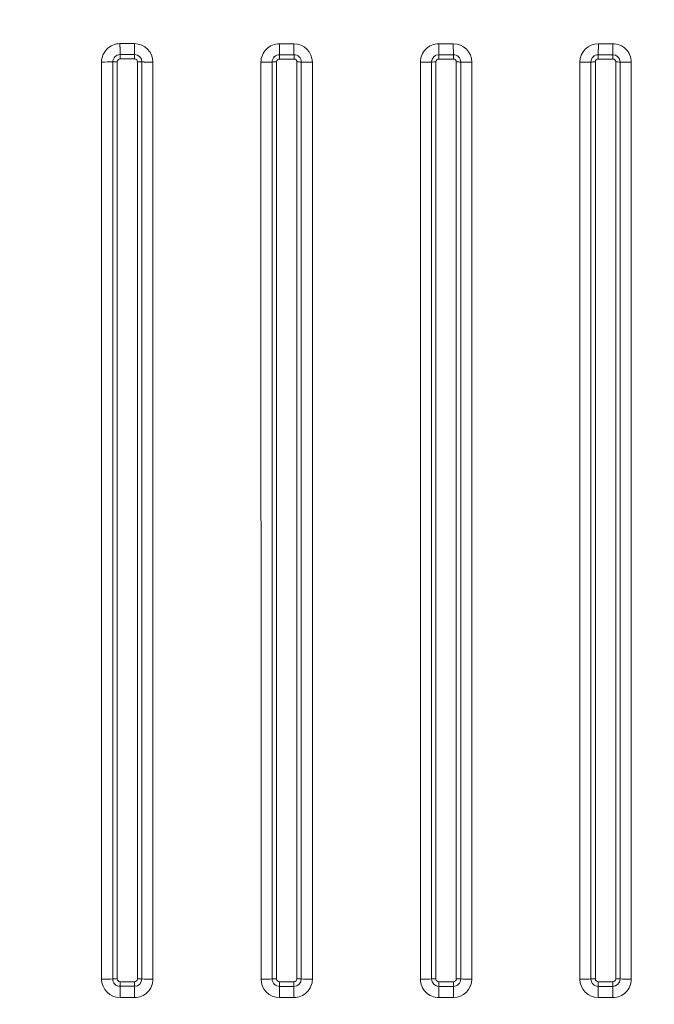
# Model space of a CAD drawing. Extents: x 82 to 353, y 17 to 278.
# Tile 3 of 7: x 175 to 219, y 52 to 120. Entities that reach past the tile are written whole.
import ezdxf
from ezdxf.enums import TextEntityAlignment as Align

# ---------------------------------------------------------------- set-up
doc = ezdxf.new("R2010")
doc.units = 0
doc.layers.get('0').update_dxf_attribs({"lineweight": 13})
doc.styles.get("Standard").update_dxf_attribs({"font": 'isocp.shx'})
doc.dimstyles.get("Standard").update_dxf_attribs({"dimtxt": 2.5, "dimasz": 2.5, "dimexe": 1.25, "dimexo": 0.625, "dimtad": 1, "dimcen": 2.5, "dimadec": 0, "dimazin": 0, "dimtfac": 1, "dimtmove": 0, "dimatfit": 0, "dimfxl": 0, "dimarcsym": 0})

# ---------------------------------------------------------------- blocks, each defined once
blk = doc.blocks.new('*D')
at = {"color": 7, "lineweight": 13}
for p, q in [((88.897, 209.639), (88.897, 231.639)), ((109.38, 226.639), (86.897, 226.639)), ((108.982, 214.639), (86.897, 214.639)), ((109.981, 188.185), (310.019, 188.185)), ((108.98, 177.382), (85.986, 177.382)), ((87.986, 17.363), (87.986, 177.382)), ((331.02, 177.382), (353.189, 177.382)), ((351.189, 142.963), (351.189, 177.382)), ((202.234, 138.219), (234.719, 158.062)), ((224.22, 142.963), (353.189, 142.963)), ((109.38, 17.363), (85.986, 17.363))]:
    blk.add_line(p, q, dxfattribs=at)
at = {"color": 7, "lineweight": 13, "ltscale": 0.295063}
for p, q in [((109.981, 178.383), (109.981, 190.185)), ((310.019, 178.383), (310.019, 190.185))]:
    blk.add_line(p, q, dxfattribs=at)
at = {"color": 7, "lineweight": 13}
for points in [[(88.38, 228.571), (88.897, 226.639), (89.415, 228.571)], [(89.415, 212.707), (88.897, 214.639), (88.38, 212.707)], [(111.913, 188.703), (109.981, 188.185), (111.913, 187.667)], [(308.087, 187.667), (310.019, 188.185), (308.087, 188.703)], [(88.504, 175.45), (87.986, 177.382), (87.468, 175.45)], [(351.707, 175.45), (351.189, 177.382), (350.672, 175.45)], [(216.387, 146.258), (217.766, 147.706), (215.847, 147.141)], [(350.672, 144.895), (351.189, 142.963), (351.707, 144.895)], [(203.613, 139.668), (202.234, 138.219), (204.153, 138.785)], [(87.468, 19.295), (87.986, 17.363), (88.504, 19.295)]]:
    blk.add_lwpolyline(points, dxfattribs=at)
for s, rotation, p, p2 in [('60', 90, (86.897, 217.253), (86.897, 224.025)), ('172', 90, (349.189, 154.918), (349.189, 165.426)), ('90', 31.41789, (227.898, 156.239), (233.677, 159.769)), ('%%c', 31.41789, (224.854, 154.38), (227.044, 155.718)), ('800', 90, (85.986, 92.118), (85.986, 102.626))]:
    blk.add_text(s, height=3.5, rotation=rotation, dxfattribs=at).set_placement(p, p2, align=Align.FIT)
blk.add_text('1000', height=3.5, dxfattribs=at).set_placement((202.878, 190.185), (217.122, 190.185), align=Align.FIT)
blk = doc.blocks.new('BLOCK11')
at = {"color": 7, "lineweight": 13, "ltscale": 0.125003}
blk.add_line((-140.03, -123.63), (-135.03, -123.64), dxfattribs=at)
at = {"color": 7, "lineweight": 13, "ltscale": 0.125009}
blk.add_line((-85.02, -123.67), (-80.02, -123.68), dxfattribs=at)
at = {"color": 7, "lineweight": 13, "ltscale": 0.125021}
for p, q in [((-25.02, -123.7), (-30.02, -123.69)), ((25.02, -123.7), (30.02, -123.69))]:
    blk.add_line(p, q, dxfattribs=at)
at = {"color": 7, "lineweight": 13, "ltscale": 0.09419}
for p, q in [((-25.02, -123.7), (-25.01, -127.46)), ((25.02, -123.7), (25.01, -127.46))]:
    blk.add_line(p, q, dxfattribs=at)
at = {"color": 7, "lineweight": 13, "ltscale": 0.124979}
blk.add_line((-139.98, -127.42), (-134.98, -127.42), dxfattribs=at)
at = {"color": 7, "lineweight": 13, "ltscale": 0.12497}
blk.add_line((-134.97, -128.94), (-139.96, -128.93), dxfattribs=at)
at = {"color": 7, "lineweight": 13, "ltscale": 0.124966}
blk.add_line((-84.99, -127.45), (-79.99, -127.45), dxfattribs=at)
at = {"color": 7, "lineweight": 13, "ltscale": 0.124949}
blk.add_line((-79.98, -128.96), (-84.98, -128.96), dxfattribs=at)
at = {"color": 7, "lineweight": 13, "ltscale": 0.037675}
for p, q in [((-30.01, -127.46), (-30.01, -128.97)), ((30.01, -127.46), (30.01, -128.97))]:
    blk.add_line(p, q, dxfattribs=at)
at = {"color": 7, "lineweight": 13, "ltscale": 0.124953}
for p, q in [((-25.01, -127.46), (-30.01, -127.46)), ((25.01, -127.46), (30.01, -127.46))]:
    blk.add_line(p, q, dxfattribs=at)
at = {"color": 7, "lineweight": 13, "ltscale": 0.124927}
for p, q in [((-30.01, -128.97), (-25.01, -128.97)), ((30.01, -128.97), (25.01, -128.97))]:
    blk.add_line(p, q, dxfattribs=at)
at = {"color": 7, "lineweight": 13, "ltscale": 0.037668}
for p, q in [((-25.01, -127.46), (-25.01, -128.97)), ((25.01, -127.46), (25.01, -128.97))]:
    blk.add_line(p, q, dxfattribs=at)
at = {"color": 7, "lineweight": 13}
for p, q in [((-146.37, -446.15), (-146.39, -129.99)), ((-91.37, -446.16), (-91.38, -130.03))]:
    blk.add_line(p, q, dxfattribs=at)
at = {"color": 7, "lineweight": 13, "ltscale": 0.124989}
for p, q in [((-140, -447.07), (-135, -447.07)), ((-25.01, -448.63), (-30.01, -448.63)), ((25.01, -448.63), (30.01, -448.63))]:
    blk.add_line(p, q, dxfattribs=at)
at = {"color": 7, "lineweight": 13, "ltscale": 0.038917}
blk.add_line((-85, -447.07), (-85, -448.63), dxfattribs=at)
at = {"color": 7, "lineweight": 13, "ltscale": 0.124987}
blk.add_line((-85, -447.07), (-80, -447.07), dxfattribs=at)
at = {"color": 7, "lineweight": 13, "ltscale": 0.038918}
blk.add_line((-80, -447.07), (-80, -448.63), dxfattribs=at)
at = {"color": 7, "lineweight": 13, "ltscale": 0.124983}
for p, q in [((-25.01, -447.07), (-30.01, -447.07)), ((25.01, -447.07), (30.01, -447.07))]:
    blk.add_line(p, q, dxfattribs=at)
at = {"color": 7, "lineweight": 13, "ltscale": 0.038923}
for p, q in [((-30.01, -448.63), (-30.01, -447.07)), ((30.01, -448.63), (30.01, -447.07))]:
    blk.add_line(p, q, dxfattribs=at)
at = {"color": 7, "lineweight": 13, "ltscale": 0.038922}
for p, q in [((-25.01, -448.63), (-25.01, -447.07)), ((25.01, -448.63), (25.01, -447.07))]:
    blk.add_line(p, q, dxfattribs=at)
at = {"color": 7, "lineweight": 13, "ltscale": 0.124993}
blk.add_line((-135, -448.62), (-140, -448.62), dxfattribs=at)
at = {"color": 7, "lineweight": 13, "ltscale": 0.124991}
blk.add_line((-80, -448.63), (-85, -448.63), dxfattribs=at)
at = {"color": 7, "lineweight": 13, "ltscale": 0.097306}
for p, q in [((-30.01, -452.52), (-30.01, -448.63)), ((30.01, -452.52), (30.01, -448.63))]:
    blk.add_line(p, q, dxfattribs=at)
at = {"color": 7, "lineweight": 13, "ltscale": 0.097304}
for p, q in [((-25.01, -452.52), (-25.01, -448.63)), ((25.01, -452.52), (25.01, -448.63))]:
    blk.add_line(p, q, dxfattribs=at)
at = {"color": 7, "lineweight": 13, "ltscale": 0.125001}
for p, q in [((-135.01, -452.51), (-140.01, -452.51)), ((-80.01, -452.52), (-85.01, -452.52))]:
    blk.add_line(p, q, dxfattribs=at)
at = {"color": 7, "lineweight": 13, "ltscale": 0.125002}
for p, q in [((-25.01, -452.52), (-30.01, -452.52)), ((25.01, -452.52), (30.01, -452.52))]:
    blk.add_line(p, q, dxfattribs=at)
at = {"color": 7, "lineweight": 13}
for centre, radius, start, end in [((-140.03, -129.99), 6.35, 89.9387, 180.0156), ((-135.03, -130.01), 6.37, 0.0196, 89.9384), ((-85.03, -130.03), 6.36, 89.938, 180.0003), ((126.86, -123.96), 211.88, 179.9234, 180.9455), ((145.69, -123.95), 225.71, 179.9301, 180.8893), ((-80.03, -130.05), 6.37, 0.0383, 89.9751), ((-30.02, -130.05), 6.36, 89.9461, 179.9751), ((1288.6, -123.51), 1318.62, 180.00819, 180.17194), ((-25.01, -130.06), 6.37, 0.0524, 90.0338), ((25.01, -130.06), 6.37, 89.9662, 179.9476), ((-1288.6, -123.51), 1318.62, 359.82806, 359.99181), ((30.02, -130.05), 6.36, 0.0249, 90.0539), ((-139.98, -129.95), 2.53, 89.9582, 179.9885), ((-139.97, -129.93), 0.999, 89.9471, 179.9916), ((-197.26, -128.78), 57.3, 359.8455, 1.3598), ((-134.98, -129.96), 2.53, 359.9945, 89.9663), ((-193.66, -128.78), 58.69, 359.8496, 1.3275), ((-134.97, -129.94), 1, 0.0055, 89.9634), ((-84.99, -129.98), 2.53, 89.9796, 179.9803), ((-84.98, -129.96), 0.999, 89.9716, 179.9861), ((-172.54, -128.81), 87.56, 359.9025, 0.8911), ((-79.99, -129.99), 2.53, 359.99, 89.9925), ((-173.48, -128.82), 93.5, 359.909, 0.8346), ((-79.98, -129.96), 1, 359.9978, 89.9865), ((-30.01, -129.99), 2.53, 90.0119, 179.978), ((-30.01, -129.97), 1, 90.0077, 179.9855), ((-25.01, -129.99), 2.53, 359.9854, 90.022), ((-25.01, -129.97), 0.999, 359.9894, 90.0147), ((25.01, -129.99), 2.53, 89.978, 180.0146), ((25.01, -129.97), 0.999, 89.9853, 180.0106), ((30.01, -129.99), 2.53, 0.022, 89.9881), ((30.01, -129.97), 1, 0.0145, 89.9923), ((-145.93, 26.9), 156.88, 269.8347, 271.2495), ((-141.12, -191.64), 61.71, 89.8531, 91.2908), ((4859773.79, -772.09), 4859914.8, 179.99242928, 179.99615632), ((4262852.85, -695.39), 4262986.85, 179.99240021, 179.99664908), ((-133.86, -186.33), 56.4, 88.5708, 90.1097), ((3570416.12, -408.44), 3570503.66, 179.99553159, 180.00060427), ((-86.13, -180.9), 50.94, 89.833, 91.5681), ((-78.87, -177.68), 47.71, 88.3137, 90.1403), ((3356932.66, -371.19), 3357010.13, 179.9958832, 180.00127843), ((-31.14, -172.42), 42.45, 89.82, 91.889), ((-23.88, -171.56), 41.59, 88.0724, 90.1816), ((23.88, -171.56), 41.59, 89.8184, 91.9276), ((31.14, -172.42), 42.45, 88.111, 90.18), ((-140.01, -446.15), 6.36, 180.0292, 270.0047), ((-141.13, -488.18), 42.12, 89.8131, 91.9029), ((-140, -446.09), 2.53, 180.0078, 270.0141), ((-140, -446.07), 1, 180.0116, 270.0106), ((-403.85, -447.19), 263.86, 359.6888, 0.0266), ((-135.01, -446.15), 6.36, 269.962, 359.9838), ((-135, -446.07), 1, 269.9787, 359.9797), ((-135, -446.09), 2.53, 269.982, 359.9767), ((-408.97, -447.19), 273.97, 359.7004, 0.0257), ((-133.87, -487.12), 41.06, 88.0435, 90.1762), ((-85.01, -446.16), 6.36, 180.0299, 270.0159), ((-86.14, -485.75), 39.68, 89.8058, 92.0212), ((-85, -446.1), 2.53, 180.0143, 270.0164), ((-85, -446.07), 1, 180.0161, 270.0145), ((-80.01, -446.16), 6.36, 269.9673, 359.9774), ((-80, -446.07), 1, 269.9797, 359.9814), ((-80, -446.1), 2.53, 269.981, 359.98), ((-78.87, -485.24), 39.17, 87.9504, 90.1888), ((-30.01, -446.16), 6.36, 180.0278, 270.028), ((-31.14, -485.07), 39, 89.808, 92.0589), ((-30.01, -446.1), 2.53, 180.0201, 270.0168), ((-30.01, -446.07), 1, 180.0195, 270.0171), ((-25.01, -446.07), 1, 269.9832, 359.9857), ((-25.01, -446.1), 2.53, 269.982, 359.9867), ((-25.01, -446.16), 6.36, 269.9773, 359.9719), ((-23.88, -485.21), 39.14, 87.9511, 90.1947), ((25.01, -446.16), 6.36, 180.0281, 270.0227), ((23.88, -485.21), 39.14, 89.8053, 92.0489), ((25.01, -446.1), 2.53, 180.0133, 270.018), ((25.01, -446.07), 1, 180.0143, 270.0168), ((30.01, -446.07), 1, 269.9829, 359.9805), ((30.01, -446.1), 2.53, 269.9832, 359.9799), ((30.01, -446.16), 6.36, 269.972, 359.9722), ((31.14, -485.07), 39, 87.9411, 90.192), ((549.76, -452.06), 689.77, 179.71448, 180.03746), ((581.1, -452.06), 716.11, 179.725, 180.03614), ((1170.49, -452.07), 1255.5, 179.84289, 180.02048), ((1290.48, -452.07), 1370.49, 179.85603, 180.01873)]:
    blk.add_arc(centre, radius, start, end, dxfattribs=at)
for centre, ratio, start_param, end_param in [((-36.36, -129.89), 0.033073, 4.708603, 5.581939), ((-18.65, -129.88), 0.034523, 3.840397, 4.713776), ((18.65, -129.88), 0.034523, 4.711002, 5.584381), ((36.36, -129.89), 0.033073, 3.842839, 4.716175), ((-146.34, -445.98), 0.033688, 4.706466, 5.579148), ((-128.62, -445.98), 0.034496, 3.83452, 4.707203), ((-91.36, -445.98), 0.035773, 4.708964, 5.581676), ((-73.63, -445.98), 0.036148, 3.837178, 4.709902), ((-36.37, -445.98), 0.036381, 4.71218, 5.584932), ((-18.65, -445.98), 0.036193, 3.840626, 4.713399), ((18.65, -445.98), 0.036193, 4.711379, 5.584151), ((36.37, -445.98), 0.036381, 3.839846, 4.712598)]:
    blk.add_ellipse(centre, major_axis=(5, 0), ratio=ratio, start_param=start_param, end_param=end_param, dxfattribs=at)
for points in [[(-139.98, -127.42), (-140, -126.82), (-140.01, -126.08), (-140.02, -125.28), (-140.03, -124.46), (-140.03, -123.63)], [(-134.98, -127.42), (-135, -126.82), (-135.01, -126.08), (-135.02, -125.28), (-135.03, -124.46), (-135.03, -123.64)], [(-132.45, -129.96), (-131.85, -129.97), (-131.11, -129.99), (-130.31, -130), (-129.49, -130), (-128.66, -130)], [(-87.52, -129.98), (-88.15, -130), (-88.91, -130.02), (-89.72, -130.03), (-90.55, -130.03), (-91.38, -130.03)], [(-77.46, -129.99), (-76.86, -130.01), (-76.11, -130.02), (-75.31, -130.04), (-74.48, -130.04), (-73.66, -130.04)]]:
    blk.add_open_spline(points, degree=5, dxfattribs=at)
for points, knots in [([(-142.53, -446.09), (-142.53, -439.88), (-142.53, -433.68), (-142.53, -427.64), (-142.53, -419.31), (-142.53, -410.9), (-142.53, -408.65), (-142.53, -404.73), (-142.53, -400.79), (-142.53, -399.67), (-142.53, -381.13), (-142.53, -362.59), (-142.53, -345.73), (-142.53, -328.27), (-142.53, -310.81), (-142.53, -310.18), (-142.53, -308.93), (-142.53, -307.69), (-142.53, -307.06), (-142.53, -303.21), (-142.53, -299.42), (-142.52, -296.39), (-142.52, -292.75), (-142.52, -289.09), (-142.52, -288.68), (-142.52, -275.66), (-142.52, -262.65), (-142.52, -250.04), (-142.52, -236.67), (-142.52, -223.3), (-142.52, -221.56), (-142.52, -219.88), (-142.52, -218.2), (-142.52, -217.27), (-142.52, -212.91), (-142.52, -208.6), (-142.52, -205.31), (-142.52, -201.39), (-142.52, -197.47), (-142.52, -196.99), (-142.52, -183.25), (-142.52, -169.49), (-142.52, -156.54), (-142.51, -143.24), (-142.51, -129.95)], [0, 0, 0, 0, 0, 0, 62.146815, 62.146815, 62.146815, 84.685275, 84.685275, 84.685275, 101.444057, 101.444057, 101.444057, 269.816514, 269.816514, 269.816514, 276.082173, 276.082173, 276.082173, 282.347832, 282.347832, 282.347832, 315.078463, 315.078463, 315.078463, 319.091037, 319.091037, 319.091037, 445.482959, 445.482959, 445.482959, 452.86944, 452.86944, 452.86944, 462.267707, 462.267707, 462.267707, 496.747087, 496.747087, 496.747087, 501.507383, 501.507383, 501.507383, 634.17348, 634.17348, 634.17348, 634.17348, 634.17348, 634.17348]), ([(-132.47, -446.09), (-132.47, -439.9), (-132.47, -433.69), (-132.47, -426.42), (-132.47, -404.53), (-132.47, -382.65), (-132.47, -367), (-132.47, -350.9), (-132.46, -334.81), (-132.46, -334.34), (-132.46, -332.77), (-132.46, -331.24), (-132.46, -330.3), (-132.46, -328.36), (-132.46, -326.4), (-132.46, -325.37), (-132.46, -324.1), (-132.46, -322.8), (-132.46, -322.59), (-132.46, -317.05), (-132.46, -311.52), (-132.46, -306.23), (-132.46, -297.27), (-132.46, -288.32), (-132.46, -285.02), (-132.46, -277.74), (-132.46, -270.45), (-132.46, -266.84), (-132.46, -262.67), (-132.46, -258.49), (-132.46, -257.93), (-132.46, -254.65), (-132.46, -251.37), (-132.46, -248.85), (-132.46, -245.38), (-132.46, -241.83), (-132.46, -240.96), (-132.46, -239.5), (-132.46, -238.03), (-132.46, -236.07), (-132.46, -214.52), (-132.46, -192.95), (-132.46, -171.91), (-132.45, -150.92), (-132.45, -129.96)], [0, 0, 0, 0, 0, 0, 61.396031, 61.396031, 61.396031, 216.566306, 216.566306, 216.566306, 222.3348, 222.3348, 222.3348, 232.506832, 232.506832, 232.506832, 243.284953, 243.284953, 243.284953, 245.466767, 245.466767, 245.466767, 298.770418, 298.770418, 298.770418, 335.865626, 335.865626, 335.865626, 372.188448, 372.188448, 372.188448, 377.801968, 377.801968, 377.801968, 405.067896, 405.067896, 405.067896, 413.763106, 413.763106, 413.763106, 419.745261, 419.745261, 419.745261, 629.360437, 629.360437, 629.360437, 629.360437, 629.360437, 629.360437]), ([(-128.65, -446.16), (-128.65, -439.96), (-128.65, -433.76), (-128.65, -426.48), (-128.65, -404.6), (-128.65, -382.73), (-128.65, -367.05), (-128.65, -350.96), (-128.65, -334.88), (-128.65, -334.4), (-128.65, -332.83), (-128.65, -331.3), (-128.65, -330.36), (-128.65, -328.42), (-128.65, -326.46), (-128.65, -325.44), (-128.65, -324.16), (-128.65, -322.87), (-128.65, -322.65), (-128.65, -317.11), (-128.65, -311.58), (-128.65, -306.29), (-128.65, -297.34), (-128.65, -288.38), (-128.65, -285.08), (-128.65, -277.81), (-128.65, -270.52), (-128.65, -266.91), (-128.66, -262.74), (-128.66, -258.56), (-128.66, -258), (-128.66, -254.71), (-128.66, -251.43), (-128.66, -248.91), (-128.66, -245.44), (-128.66, -241.88), (-128.66, -241.02), (-128.66, -239.55), (-128.66, -238.09), (-128.66, -236.15), (-128.66, -214.59), (-128.66, -193.02), (-128.66, -171.97), (-128.66, -150.98), (-128.66, -130)], [0, 0, 0, 0, 0, 0, 61.384365, 61.384365, 61.384365, 216.494882, 216.494882, 216.494882, 222.262183, 222.262183, 222.262183, 232.430698, 232.430698, 232.430698, 243.213101, 243.213101, 243.213101, 245.396587, 245.396587, 245.396587, 298.695894, 298.695894, 298.695894, 335.767619, 335.767619, 335.767619, 372.086166, 372.086166, 372.086166, 377.695572, 377.695572, 377.695572, 404.993403, 404.993403, 404.993403, 413.669044, 413.669044, 413.669044, 419.651217, 419.651217, 419.651217, 629.294733, 629.294733, 629.294733, 629.294733, 629.294733, 629.294733]), ([(-85.98, -129.96), (-85.98, -142.63), (-85.99, -155.3), (-85.99, -167.98), (-85.99, -183.8), (-85.99, -199.63), (-85.99, -202.79), (-85.99, -220.18), (-85.99, -237.55), (-86, -251.74), (-86, -267.65), (-86, -283.56), (-86, -284.72), (-86, -292.75), (-86, -300.78), (-86, -307.22), (-86, -320.08), (-86, -332.96), (-86, -339.37), (-86, -346.47), (-86, -353.53), (-86, -354.31), (-86, -373.32), (-86, -392.33), (-86, -410.18), (-86, -428.1), (-86, -446.07)], [0, 0, 0, 0, 0, 0, 109.683219, 109.683219, 109.683219, 137.095514, 137.095514, 137.095514, 260.387066, 260.387066, 260.387066, 275.012055, 275.012055, 275.012055, 329.95824, 329.95824, 329.95824, 384.42521, 384.42521, 384.42521, 391.153419, 391.153419, 391.153419, 549.148213, 549.148213, 549.148213, 549.148213, 549.148213, 549.148213]), ([(-79, -446.07), (-79, -420.73), (-79, -395.4), (-79, -370.06), (-79, -340.39), (-79, -310.73), (-79, -296.37), (-79, -273.04), (-79, -249.71), (-79, -230.99), (-78.99, -205.83), (-78.99, -180.58), (-78.99, -174.27), (-78.99, -162.44), (-78.99, -150.61), (-78.99, -140.98), (-78.99, -135.47), (-78.98, -129.96)], [0, 0, 0, 0, 0, 0, 219.515093, 219.515093, 219.515093, 257.023213, 257.023213, 257.023213, 421.662981, 421.662981, 421.662981, 476.43926, 476.43926, 476.43926, 524.17216, 524.17216, 524.17216, 524.17216, 524.17216, 524.17216]), ([(-73.66, -130.04), (-73.66, -135.45), (-73.66, -140.86), (-73.65, -150.87), (-73.65, -162.61), (-73.65, -174.34), (-73.65, -180.66), (-73.65, -193.44), (-73.65, -206.2), (-73.65, -211.88), (-73.65, -230.11), (-73.65, -248.33), (-73.65, -260.11), (-73.65, -272.52), (-73.65, -284.94), (-73.65, -286.61), (-73.65, -289.05), (-73.65, -291.5), (-73.65, -293.41), (-73.65, -296.79), (-73.65, -300.15), (-73.65, -301.6), (-73.65, -334.96), (-73.65, -368.31), (-73.65, -382.34), (-73.65, -414.25), (-73.65, -446.16)], [0, 0, 0, 0, 0, 0, 54.102402, 54.102402, 54.102402, 117.413507, 117.413507, 117.413507, 182.220549, 182.220549, 182.220549, 300.748577, 300.748577, 300.748577, 306.467589, 306.467589, 306.467589, 325.205272, 325.205272, 325.205272, 339.62253, 339.62253, 339.62253, 658.88524, 658.88524, 658.88524, 658.88524, 658.88524, 658.88524]), ([(-36.37, -446.16), (-36.37, -441.19), (-36.37, -436.21), (-36.37, -431.24), (-36.37, -426.06), (-36.37, -420.88), (-36.37, -420.59), (-36.37, -419.25), (-36.37, -417.84), (-36.37, -416.46), (-36.37, -413.87), (-36.37, -411.08), (-36.37, -409.84), (-36.37, -407.1), (-36.37, -404.4), (-36.37, -402.94), (-36.37, -400.79), (-36.37, -398.85), (-36.37, -398.19), (-36.37, -397.17), (-36.37, -396.21), (-36.37, -395.91), (-36.37, -391.3), (-36.37, -386.69), (-36.37, -382.46), (-36.37, -376.49), (-36.37, -370.64), (-36.37, -368.84), (-36.37, -365.34), (-36.37, -361.88), (-36.37, -360.15), (-36.37, -356.21), (-36.37, -352.28), (-36.37, -350.59), (-36.37, -343.29), (-36.37, -335.92), (-36.37, -330.75), (-36.37, -324.65), (-36.37, -318.43), (-36.37, -317.2), (-36.37, -314.76), (-36.37, -312.33), (-36.37, -310.8), (-36.37, -308.83), (-36.37, -306.82), (-36.37, -306.42), (-36.37, -305.63), (-36.37, -304.84), (-36.37, -304.44), (-36.37, -287.3), (-36.37, -270.18), (-36.38, -253.69), (-36.38, -236.26), (-36.38, -218.82), (-36.38, -218.12), (-36.38, -213.39), (-36.38, -208.68), (-36.38, -204.7), (-36.38, -199.42), (-36.38, -194.12), (-36.38, -193.11), (-36.38, -183.48), (-36.38, -173.87), (-36.38, -165.57), (-36.38, -153.5), (-36.38, -141.38), (-36.38, -137.6), (-36.38, -133.83), (-36.38, -130.05)], [0, 0, 0, 0, 0, 0, 49.78349, 49.78349, 49.78349, 51.797908, 51.797908, 51.797908, 63.143793, 63.143793, 63.143793, 71.929797, 71.929797, 71.929797, 82.410518, 82.410518, 82.410518, 88.230739, 88.230739, 88.230739, 91.829487, 91.829487, 91.829487, 134.356878, 134.356878, 134.356878, 152.880958, 152.880958, 152.880958, 171.388829, 171.388829, 171.388829, 195.399021, 195.399021, 195.399021, 250.459443, 250.459443, 250.459443, 258.470952, 258.470952, 258.470952, 275.065606, 275.065606, 275.065606, 279.05396, 279.05396, 279.05396, 283.042314, 283.042314, 283.042314, 450.531925, 450.531925, 450.531925, 457.533673, 457.533673, 457.533673, 497.913388, 497.913388, 497.913388, 510.852369, 510.852369, 510.852369, 594.636026, 594.636026, 594.636026, 632.403646, 632.403646, 632.403646, 632.403646, 632.403646, 632.403646]), ([(-32.54, -446.1), (-32.54, -441.07), (-32.54, -436.04), (-32.54, -431.01), (-32.54, -425.78), (-32.54, -420.56), (-32.54, -420.4), (-32.54, -420.03), (-32.54, -419.64), (-32.54, -419.45), (-32.54, -418.19), (-32.54, -416.82), (-32.54, -415.52), (-32.54, -412.45), (-32.54, -409.14), (-32.54, -407.26), (-32.54, -404.17), (-32.54, -401.28), (-32.54, -400.17), (-32.54, -398.74), (-32.54, -397.43), (-32.54, -397.08), (-32.54, -396.54), (-32.54, -396.01), (-32.54, -395.84), (-32.54, -391.57), (-32.54, -387.31), (-32.54, -383.24), (-32.54, -377.44), (-32.54, -371.75), (-32.54, -369.95), (-32.54, -364.4), (-32.54, -358.96), (-32.54, -355.28), (-32.54, -345.52), (-32.54, -335.67), (-32.54, -329.52), (-32.54, -322.64), (-32.54, -315.64), (-32.54, -315.29), (-32.54, -313.27), (-32.54, -311.29), (-32.54, -309.8), (-32.54, -307.66), (-32.54, -305.47), (-32.54, -304.96), (-32.54, -303.71), (-32.54, -302.46), (-32.54, -301.85), (-32.54, -285.05), (-32.54, -268.3), (-32.55, -252.6), (-32.55, -235), (-32.55, -217.39), (-32.55, -216.08), (-32.55, -210.6), (-32.55, -205.17), (-32.55, -201.25), (-32.54, -195.81), (-32.54, -190.36), (-32.54, -189.22), (-32.54, -179.05), (-32.54, -168.91), (-32.54, -160.18), (-32.54, -148.98), (-32.54, -137.73), (-32.54, -134.87), (-32.54, -132.43), (-32.54, -129.99)], [0, 0, 0, 0, 0, 0, 50.330419, 50.330419, 50.330419, 52.232691, 52.232691, 52.232691, 54.077762, 54.077762, 54.077762, 64.284743, 64.284743, 64.284743, 77.446917, 77.446917, 77.446917, 86.096207, 86.096207, 86.096207, 89.446328, 89.446328, 89.446328, 91.33274, 91.33274, 91.33274, 132.114325, 132.114325, 132.114325, 150.507849, 150.507849, 150.507849, 190.537758, 190.537758, 190.537758, 256.394488, 256.394488, 256.394488, 261.075198, 261.075198, 261.075198, 276.821542, 276.821542, 276.821542, 283.211113, 283.211113, 283.211113, 289.33113, 289.33113, 289.33113, 451.313325, 451.313325, 451.313325, 465.523972, 465.523972, 465.523972, 506.216397, 506.216397, 506.216397, 520.247023, 520.247023, 520.247023, 608.431098, 608.431098, 608.431098, 632.828957, 632.828957, 632.828957, 632.828957, 632.828957, 632.828957]), ([(-31.01, -129.97), (-31.01, -140.77), (-31.01, -151.56), (-31.01, -162.23), (-31.01, -177.21), (-31.01, -192.22), (-31.01, -196.5), (-31.01, -203.8), (-31.02, -211.12), (-31.02, -214.01), (-31.02, -234.03), (-31.02, -254.04), (-31.01, -270.8), (-31.01, -288.74), (-31.01, -306.7), (-31.01, -308.28), (-31.01, -314.7), (-31.01, -321.08), (-31.01, -326.39), (-31.01, -336.81), (-31.01, -346.83), (-31.01, -351.77), (-31.01, -362.26), (-31.01, -373.11), (-31.01, -378.93), (-31.01, -385.93), (-31.01, -393), (-31.01, -393.89), (-31.01, -404.93), (-31.01, -415.97), (-31.01, -426), (-31.01, -436.04), (-31.01, -446.07)], [0, 0, 0, 0, 0, 0, 93.540798, 93.540798, 93.540798, 130.841728, 130.841728, 130.841728, 156.986377, 156.986377, 156.986377, 304.330155, 304.330155, 304.330155, 312.600945, 312.600945, 312.600945, 360.013471, 360.013471, 360.013471, 408.199926, 408.199926, 408.199926, 460.853838, 460.853838, 460.853838, 469.556959, 469.556959, 469.556959, 556.492636, 556.492636, 556.492636, 556.492636, 556.492636, 556.492636]), ([(-24.01, -446.07), (-24.01, -424.82), (-24.01, -403.62), (-24.01, -382.55), (-24.01, -359.01), (-24.01, -335.43), (-24.01, -333.28), (-24.02, -320.26), (-24.02, -307.28), (-24.02, -296.69), (-24.02, -275.52), (-24.02, -254.64), (-24.02, -244.14), (-24.02, -230.67), (-24.02, -216.94), (-24.02, -214.24), (-24.02, -208.53), (-24.02, -202.79), (-24.02, -199.88), (-24.02, -192.37), (-24.02, -184.86), (-24.02, -180.36), (-24.02, -168.1), (-24.02, -155.84), (-24.01, -145.51), (-24.01, -137.74), (-24.01, -129.97)], [0, 0, 0, 0, 0, 0, 185.72894, 185.72894, 185.72894, 204.332479, 204.332479, 204.332479, 298.498974, 298.498974, 298.498974, 395.203315, 395.203315, 395.203315, 418.842757, 418.842757, 418.842757, 444.972177, 444.972177, 444.972177, 483.904457, 483.904457, 483.904457, 551.200814, 551.200814, 551.200814, 551.200814, 551.200814, 551.200814]), ([(-22.48, -129.99), (-22.48, -136.74), (-22.48, -143.48), (-22.48, -148.32), (-22.48, -159.94), (-22.48, -171.55), (-22.48, -176.42), (-22.48, -181.5), (-22.48, -186.58), (-22.48, -186.79), (-22.48, -187.71), (-22.48, -188.64), (-22.48, -189.39), (-22.48, -191.23), (-22.48, -193.22), (-22.48, -194.41), (-22.48, -196.53), (-22.48, -198.53), (-22.48, -199.41), (-22.48, -200.43), (-22.48, -201.44), (-22.48, -201.77), (-22.48, -210.95), (-22.48, -220.1), (-22.48, -228.95), (-22.48, -241.04), (-22.48, -253.04), (-22.48, -256.55), (-22.48, -267.8), (-22.48, -279.01), (-22.48, -286.92), (-22.48, -298.97), (-22.48, -311.2), (-22.48, -315.14), (-22.48, -319.54), (-22.48, -323.96), (-22.48, -324.62), (-22.48, -326.26), (-22.48, -327.91), (-22.48, -329.37), (-22.48, -331.24), (-22.48, -333.06), (-22.48, -333.49), (-22.48, -334.35), (-22.48, -335.19), (-22.48, -335.57), (-22.48, -347.97), (-22.48, -360.36), (-22.48, -372.29), (-22.48, -393.93), (-22.48, -415.52), (-22.48, -426.67), (-22.48, -436.38), (-22.48, -446.1)], [0, 0, 0, 0, 0, 0, 67.46454, 67.46454, 67.46454, 116.188738, 116.188738, 116.188738, 118.2844, 118.2844, 118.2844, 125.431954, 125.431954, 125.431954, 135.02609, 135.02609, 135.02609, 143.082692, 143.082692, 143.082692, 145.10497, 145.10497, 145.10497, 234.93107, 234.93107, 234.93107, 269.203615, 269.203615, 269.203615, 351.715093, 351.715093, 351.715093, 392.949092, 392.949092, 392.949092, 395.932378, 395.932378, 395.932378, 409.372392, 409.372392, 409.372392, 413.533704, 413.533704, 413.533704, 417.795617, 417.795617, 417.795617, 537.569227, 537.569227, 537.569227, 635.437945, 635.437945, 635.437945, 635.437945, 635.437945, 635.437945]), ([(-18.65, -130.06), (-18.65, -136.78), (-18.65, -143.5), (-18.65, -148.43), (-18.65, -160.02), (-18.65, -171.61), (-18.65, -176.48), (-18.65, -181.56), (-18.65, -186.64), (-18.65, -186.85), (-18.65, -187.78), (-18.65, -188.7), (-18.65, -189.45), (-18.65, -191.3), (-18.65, -193.28), (-18.65, -194.47), (-18.65, -196.59), (-18.65, -198.59), (-18.65, -199.47), (-18.65, -200.5), (-18.65, -201.5), (-18.65, -201.83), (-18.65, -211.01), (-18.65, -220.17), (-18.65, -229), (-18.65, -241.1), (-18.65, -253.1), (-18.65, -256.62), (-18.65, -267.87), (-18.65, -279.08), (-18.65, -286.97), (-18.65, -299.03), (-18.65, -311.26), (-18.65, -315.2), (-18.65, -319.6), (-18.65, -324.02), (-18.65, -324.68), (-18.65, -326.32), (-18.65, -327.97), (-18.65, -329.44), (-18.65, -331.3), (-18.65, -333.13), (-18.65, -333.56), (-18.65, -334.42), (-18.65, -335.26), (-18.65, -335.64), (-18.65, -348.05), (-18.65, -360.45), (-18.65, -372.39), (-18.65, -394.04), (-18.65, -415.64), (-18.65, -426.74), (-18.65, -436.45), (-18.65, -446.16)], [0, 0, 0, 0, 0, 0, 67.257759, 67.257759, 67.257759, 115.98206, 115.98206, 115.98206, 118.077725, 118.077725, 118.077725, 125.225537, 125.225537, 125.225537, 134.819056, 134.819056, 134.819056, 142.874168, 142.874168, 142.874168, 144.904612, 144.904612, 144.904612, 234.74279, 234.74279, 234.74279, 269.027536, 269.027536, 269.027536, 351.568077, 351.568077, 351.568077, 392.801216, 392.801216, 392.801216, 395.788755, 395.788755, 395.788755, 409.23916, 409.23916, 409.23916, 413.403623, 413.403623, 413.403623, 417.664403, 417.664403, 417.664403, 537.536034, 537.536034, 537.536034, 635.404862, 635.404862, 635.404862, 635.404862, 635.404862, 635.404862]), ([(18.65, -130.06), (18.65, -136.78), (18.65, -143.5), (18.65, -148.43), (18.65, -160.02), (18.65, -171.61), (18.65, -176.48), (18.65, -181.56), (18.65, -186.64), (18.65, -186.85), (18.65, -187.78), (18.65, -188.7), (18.65, -189.45), (18.65, -191.3), (18.65, -193.28), (18.65, -194.47), (18.65, -196.59), (18.65, -198.59), (18.65, -199.47), (18.65, -200.5), (18.65, -201.5), (18.65, -201.83), (18.64, -211.01), (18.64, -220.17), (18.64, -229), (18.64, -241.1), (18.64, -253.1), (18.64, -256.62), (18.64, -267.87), (18.64, -279.08), (18.64, -286.97), (18.64, -299.03), (18.64, -311.26), (18.64, -315.2), (18.64, -319.6), (18.64, -324.02), (18.64, -324.68), (18.64, -326.32), (18.64, -327.97), (18.64, -329.44), (18.64, -331.3), (18.64, -333.13), (18.64, -333.56), (18.64, -334.42), (18.64, -335.26), (18.64, -335.64), (18.64, -348.05), (18.64, -360.45), (18.64, -372.39), (18.64, -394.04), (18.64, -415.64), (18.64, -426.74), (18.64, -436.45), (18.64, -446.16)], [0, 0, 0, 0, 0, 0, 67.257759, 67.257759, 67.257759, 115.98206, 115.98206, 115.98206, 118.077725, 118.077725, 118.077725, 125.225537, 125.225537, 125.225537, 134.819056, 134.819056, 134.819056, 142.874168, 142.874168, 142.874168, 144.904612, 144.904612, 144.904612, 234.74279, 234.74279, 234.74279, 269.027536, 269.027536, 269.027536, 351.568077, 351.568077, 351.568077, 392.801216, 392.801216, 392.801216, 395.788755, 395.788755, 395.788755, 409.23916, 409.23916, 409.23916, 413.403623, 413.403623, 413.403623, 417.664403, 417.664403, 417.664403, 537.536034, 537.536034, 537.536034, 635.404862, 635.404862, 635.404862, 635.404862, 635.404862, 635.404862]), ([(22.48, -129.99), (22.48, -136.74), (22.48, -143.48), (22.48, -148.32), (22.48, -159.94), (22.48, -171.55), (22.48, -176.42), (22.48, -181.5), (22.48, -186.58), (22.48, -186.79), (22.48, -187.71), (22.48, -188.64), (22.48, -189.39), (22.48, -191.23), (22.48, -193.22), (22.48, -194.41), (22.48, -196.53), (22.48, -198.53), (22.48, -199.41), (22.48, -200.43), (22.48, -201.44), (22.48, -201.77), (22.48, -210.95), (22.48, -220.1), (22.48, -228.95), (22.48, -241.04), (22.48, -253.04), (22.48, -256.55), (22.48, -267.8), (22.48, -279.01), (22.48, -286.92), (22.48, -298.97), (22.48, -311.2), (22.48, -315.14), (22.48, -319.54), (22.48, -323.96), (22.48, -324.62), (22.48, -326.26), (22.48, -327.91), (22.48, -329.37), (22.48, -331.24), (22.48, -333.06), (22.48, -333.49), (22.48, -334.35), (22.48, -335.19), (22.48, -335.57), (22.48, -347.97), (22.48, -360.36), (22.48, -372.29), (22.48, -393.93), (22.48, -415.52), (22.48, -426.67), (22.48, -436.38), (22.48, -446.1)], [0, 0, 0, 0, 0, 0, 67.46454, 67.46454, 67.46454, 116.188738, 116.188738, 116.188738, 118.2844, 118.2844, 118.2844, 125.431954, 125.431954, 125.431954, 135.02609, 135.02609, 135.02609, 143.082692, 143.082692, 143.082692, 145.10497, 145.10497, 145.10497, 234.93107, 234.93107, 234.93107, 269.203615, 269.203615, 269.203615, 351.715093, 351.715093, 351.715093, 392.949092, 392.949092, 392.949092, 395.932378, 395.932378, 395.932378, 409.372392, 409.372392, 409.372392, 413.533704, 413.533704, 413.533704, 417.795617, 417.795617, 417.795617, 537.569227, 537.569227, 537.569227, 635.437945, 635.437945, 635.437945, 635.437945, 635.437945, 635.437945]), ([(24.01, -446.07), (24.01, -424.82), (24.01, -403.62), (24.01, -382.55), (24.01, -359.01), (24.01, -335.43), (24.01, -333.28), (24.02, -320.26), (24.02, -307.28), (24.02, -296.69), (24.02, -275.52), (24.02, -254.64), (24.02, -244.14), (24.02, -230.67), (24.02, -216.94), (24.02, -214.24), (24.02, -208.53), (24.02, -202.79), (24.02, -199.88), (24.02, -192.37), (24.02, -184.86), (24.02, -180.36), (24.02, -168.1), (24.02, -155.84), (24.01, -145.51), (24.01, -137.74), (24.01, -129.97)], [0, 0, 0, 0, 0, 0, 185.72894, 185.72894, 185.72894, 204.332479, 204.332479, 204.332479, 298.498974, 298.498974, 298.498974, 395.203315, 395.203315, 395.203315, 418.842757, 418.842757, 418.842757, 444.972177, 444.972177, 444.972177, 483.904457, 483.904457, 483.904457, 551.200814, 551.200814, 551.200814, 551.200814, 551.200814, 551.200814]), ([(31.01, -129.97), (31.01, -140.77), (31.01, -151.56), (31.01, -162.23), (31.01, -177.21), (31.01, -192.22), (31.01, -196.5), (31.01, -203.8), (31.02, -211.12), (31.02, -214.01), (31.02, -234.03), (31.02, -254.04), (31.01, -270.8), (31.01, -288.74), (31.01, -306.7), (31.01, -308.28), (31.01, -314.7), (31.01, -321.08), (31.01, -326.39), (31.01, -336.81), (31.01, -346.83), (31.01, -351.77), (31.01, -362.26), (31.01, -373.11), (31.01, -378.93), (31.01, -385.93), (31.01, -393), (31.01, -393.89), (31.01, -404.93), (31.01, -415.97), (31.01, -426), (31.01, -436.04), (31.01, -446.07)], [0, 0, 0, 0, 0, 0, 93.540798, 93.540798, 93.540798, 130.841728, 130.841728, 130.841728, 156.986377, 156.986377, 156.986377, 304.330155, 304.330155, 304.330155, 312.600945, 312.600945, 312.600945, 360.013471, 360.013471, 360.013471, 408.199926, 408.199926, 408.199926, 460.853838, 460.853838, 460.853838, 469.556959, 469.556959, 469.556959, 556.492636, 556.492636, 556.492636, 556.492636, 556.492636, 556.492636]), ([(32.54, -446.1), (32.54, -441.07), (32.54, -436.04), (32.54, -431.01), (32.54, -425.78), (32.54, -420.56), (32.54, -420.4), (32.54, -420.03), (32.54, -419.64), (32.54, -419.45), (32.54, -418.19), (32.54, -416.82), (32.54, -415.52), (32.54, -412.45), (32.54, -409.14), (32.54, -407.26), (32.54, -404.17), (32.54, -401.28), (32.54, -400.17), (32.54, -398.74), (32.54, -397.43), (32.54, -397.08), (32.54, -396.54), (32.54, -396.01), (32.54, -395.84), (32.54, -391.57), (32.54, -387.31), (32.54, -383.24), (32.54, -377.44), (32.54, -371.75), (32.54, -369.95), (32.54, -364.4), (32.54, -358.96), (32.54, -355.28), (32.54, -345.52), (32.54, -335.67), (32.54, -329.52), (32.54, -322.64), (32.54, -315.64), (32.54, -315.29), (32.54, -313.27), (32.54, -311.29), (32.54, -309.8), (32.54, -307.66), (32.54, -305.47), (32.54, -304.96), (32.54, -303.71), (32.54, -302.46), (32.54, -301.85), (32.54, -285.05), (32.54, -268.3), (32.55, -252.6), (32.55, -235), (32.55, -217.39), (32.55, -216.08), (32.55, -210.6), (32.55, -205.17), (32.55, -201.25), (32.54, -195.81), (32.54, -190.36), (32.54, -189.22), (32.54, -179.05), (32.54, -168.91), (32.54, -160.18), (32.54, -148.98), (32.54, -137.73), (32.54, -134.87), (32.54, -132.43), (32.54, -129.99)], [0, 0, 0, 0, 0, 0, 50.330419, 50.330419, 50.330419, 52.232691, 52.232691, 52.232691, 54.077762, 54.077762, 54.077762, 64.284743, 64.284743, 64.284743, 77.446917, 77.446917, 77.446917, 86.096207, 86.096207, 86.096207, 89.446328, 89.446328, 89.446328, 91.33274, 91.33274, 91.33274, 132.114325, 132.114325, 132.114325, 150.507849, 150.507849, 150.507849, 190.537758, 190.537758, 190.537758, 256.394488, 256.394488, 256.394488, 261.075198, 261.075198, 261.075198, 276.821542, 276.821542, 276.821542, 283.211113, 283.211113, 283.211113, 289.33113, 289.33113, 289.33113, 451.313325, 451.313325, 451.313325, 465.523972, 465.523972, 465.523972, 506.216397, 506.216397, 506.216397, 520.247023, 520.247023, 520.247023, 608.431098, 608.431098, 608.431098, 632.828957, 632.828957, 632.828957, 632.828957, 632.828957, 632.828957]), ([(36.37, -446.16), (36.37, -441.19), (36.37, -436.21), (36.37, -431.24), (36.37, -426.06), (36.37, -420.88), (36.37, -420.59), (36.37, -419.25), (36.37, -417.84), (36.37, -416.46), (36.37, -413.87), (36.37, -411.08), (36.37, -409.84), (36.37, -407.1), (36.37, -404.4), (36.37, -402.94), (36.37, -400.79), (36.37, -398.85), (36.37, -398.19), (36.37, -397.17), (36.37, -396.21), (36.37, -395.91), (36.37, -391.3), (36.37, -386.69), (36.37, -382.46), (36.37, -376.49), (36.37, -370.64), (36.37, -368.84), (36.37, -365.34), (36.37, -361.88), (36.37, -360.15), (36.37, -356.21), (36.37, -352.28), (36.37, -350.59), (36.37, -343.29), (36.37, -335.92), (36.37, -330.75), (36.37, -324.65), (36.37, -318.43), (36.37, -317.2), (36.37, -314.76), (36.37, -312.33), (36.37, -310.8), (36.37, -308.83), (36.37, -306.82), (36.37, -306.42), (36.37, -305.63), (36.37, -304.84), (36.37, -304.44), (36.37, -287.3), (36.37, -270.18), (36.38, -253.69), (36.38, -236.26), (36.38, -218.82), (36.38, -218.12), (36.38, -213.39), (36.38, -208.68), (36.38, -204.7), (36.38, -199.42), (36.38, -194.12), (36.38, -193.11), (36.38, -183.48), (36.38, -173.87), (36.38, -165.57), (36.38, -153.5), (36.38, -141.38), (36.38, -137.6), (36.38, -133.83), (36.38, -130.05)], [0, 0, 0, 0, 0, 0, 49.78349, 49.78349, 49.78349, 51.797908, 51.797908, 51.797908, 63.143793, 63.143793, 63.143793, 71.929797, 71.929797, 71.929797, 82.410518, 82.410518, 82.410518, 88.230739, 88.230739, 88.230739, 91.829487, 91.829487, 91.829487, 134.356878, 134.356878, 134.356878, 152.880958, 152.880958, 152.880958, 171.388829, 171.388829, 171.388829, 195.399021, 195.399021, 195.399021, 250.459443, 250.459443, 250.459443, 258.470952, 258.470952, 258.470952, 275.065606, 275.065606, 275.065606, 279.05396, 279.05396, 279.05396, 283.042314, 283.042314, 283.042314, 450.531925, 450.531925, 450.531925, 457.533673, 457.533673, 457.533673, 497.913388, 497.913388, 497.913388, 510.852369, 510.852369, 510.852369, 594.636026, 594.636026, 594.636026, 632.403646, 632.403646, 632.403646, 632.403646, 632.403646, 632.403646])]:
    blk.add_open_spline(points, degree=5, knots=knots, dxfattribs=at)

msp = doc.modelspace()

# ---------------------------------------------------------------- block references
at = {"lineweight": 0, "xscale": 0.2, "yscale": 0.2, "zscale": 0.2}
msp.add_blockref('BLOCK11', (210, 142.9629), dxfattribs=at)

# ---------------------------------------------------------------- dimensions: what is measured, and where the dimension line sits
at = {"color": 0, "lineweight": 0}
dim = msp.add_diameter_dim_2p(p1=(202.2342, 138.2193), p2=(217.7658, 147.7065), text='%%c90', dimstyle='Standard', override={"dimlfac": 5}, dxfattribs=at)
dim.commit()
dim.dimension.update_dxf_attribs({"geometry": '*D', "text_midpoint": (230.3078, 155.3675), "dimtype": 163})
for base, p1, p2, angle, middle, dimtype in [((351.1891, 142.9629), (329.0197, 177.3819), (222.22, 142.9629), 269.998569, (351.1891, 160.1724), 160), ((87.98586, 17.36286), (110.98034, 177.38191), (111.37966, 17.36286), 269.998569, (87.98586, 97.37239), 160), ((109.981, 188.185), (310.019, 176.3825), (109.981, 176.3825), 180, (210, 188.185), 161), ((88.8972, 226.6393), (110.9816, 214.6393), (111.3797, 226.6393), 89.999523, (88.8972, 220.6393), 160)]:
    dim = msp.add_linear_dim(base=base, p1=p1, p2=p2, angle=angle, dimstyle='Standard', override={"dimlfac": 5}, dxfattribs=at)
    dim.commit()
    dim.dimension.update_dxf_attribs({"geometry": '*D', "text_midpoint": middle, "dimtype": dimtype})

doc.saveas('drawing.dxf')
